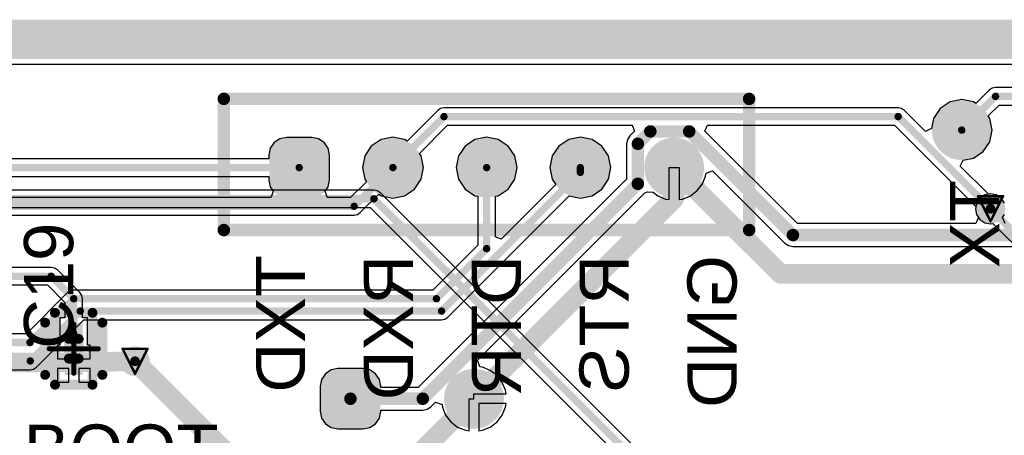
# Model space of a CAD drawing. Header units: millimetres. Extents: x 9.4 to 105.2, y 7.6 to 67.1.
# Tile 63 of 152: x 44 to 64, y 58.7 to 67.1. Entities that reach past the tile are written whole.
import ezdxf

# ---------------------------------------------------------------- set-up
doc = ezdxf.new("R2010")
doc.units = ezdxf.units.MM
for name, color, linetype in [('BottomLayer', 5, 'Continuous'), ('BottomOverlay', 54, 'Continuous'), ('BottomPaste', 16, 'Continuous'), ('BottomSolder', 6, 'Continuous'), ('DrillDrawing', 1, 'Continuous'), ('KeepOutLayer', 6, 'Continuous'), ('Mechanical16', 56, 'Continuous'), ('Mechanical2', 216, 'Continuous'), ('Mechanical3', 76, 'Continuous'), ('Mechanical5', 56, 'Continuous'), ('TopLayer', 1, 'Continuous'), ('TopOverlay', 2, 'Continuous'), ('TopPaste', 8, 'Continuous'), ('TopSolder', 216, 'Continuous'), ('ViaHoleLayer', 16, 'Continuous')]:
    doc.layers.add(name, color=color, linetype=linetype)
doc.styles.add('Arial', font='arial.ttf', dxfattribs={"height": 0.2})

msp = doc.modelspace()

# ---------------------------------------------------------------- hatches: boundary and pattern name
at = {"layer": 'BottomLayer'}
h = msp.add_hatch(color=5, dxfattribs=at)
edge = h.paths.add_edge_path()
edge.add_arc((63.119, 64.897), 0.508, 0, 360)
h = msp.add_hatch(color=5, dxfattribs=at)
edge = h.paths.add_edge_path()
edge.add_arc((49.409, 63.881), 0.254, 180, 270)
edge.add_line((49.409, 63.627), (49.917, 63.627))
edge.add_arc((49.917, 63.881), 0.254, 270, 360)
edge.add_line((50.171, 63.881), (50.171, 64.389))
edge.add_arc((49.917, 64.389), 0.254, 0, 90)
edge.add_line((49.917, 64.643), (49.409, 64.643))
edge.add_arc((49.409, 64.389), 0.254, 90, 180)
edge.add_line((49.155, 64.389), (49.155, 63.881))
h = msp.add_hatch(color=5, dxfattribs=at)
edge = h.paths.add_edge_path()
edge.add_arc((51.567, 64.135), 0.508, 0, 360)
h = msp.add_hatch(color=5, dxfattribs=at)
edge = h.paths.add_edge_path()
edge.add_arc((53.47, 64.135), 0.508, 0, 360)
h = msp.add_hatch(color=5, dxfattribs=at)
edge = h.paths.add_edge_path()
edge.add_arc((55.374, 64.135), 0.508, 0, 360)
h = msp.add_hatch(color=5, dxfattribs=at)
edge = h.paths.add_edge_path()
edge.add_arc((57.277, 64.135), 0.508, 0, 360)
h = msp.add_hatch(color=5, dxfattribs=at)
edge = h.paths.add_edge_path()
edge.add_arc((63.703, 63.297), 0.2, 0, 360)
h = msp.add_hatch(color=5, dxfattribs=at)
edge = h.paths.add_edge_path()
edge.add_arc((46.33, 60.198), 0.2, 0, 360)
h = msp.add_hatch(color=5, dxfattribs=at)
edge = h.paths.add_edge_path()
edge.add_arc((50.45, 59.182), 0.254, 180, 270)
edge.add_line((50.45, 58.928), (50.958, 58.928))
edge.add_arc((50.958, 59.182), 0.254, 270, 360)
edge.add_line((51.212, 59.182), (51.212, 59.69))
edge.add_arc((50.958, 59.69), 0.254, 0, 90)
edge.add_line((50.958, 59.944), (50.45, 59.944))
edge.add_arc((50.45, 59.69), 0.254, 90, 180)
edge.add_line((50.196, 59.69), (50.196, 59.182))
h = msp.add_hatch(color=5, dxfattribs=at)
edge = h.paths.add_edge_path()
edge.add_arc((53.213, 59.436), 0.508, 0, 360)
at = {"layer": 'BottomPaste'}
h = msp.add_hatch(color=16, dxfattribs=at)
edge = h.paths.add_edge_path()
edge.add_arc((63.119, 64.897), 0.458, 0, 360)
h = msp.add_hatch(color=16, dxfattribs=at)
edge = h.paths.add_edge_path()
edge.add_arc((49.409, 63.881), 0.204, 180, 270)
edge.add_line((49.409, 63.677), (49.917, 63.677))
edge.add_arc((49.917, 63.881), 0.204, 270, 360)
edge.add_line((50.121, 63.881), (50.121, 64.389))
edge.add_arc((49.917, 64.389), 0.204, 0, 90)
edge.add_line((49.917, 64.593), (49.409, 64.593))
edge.add_arc((49.409, 64.389), 0.204, 90, 180)
edge.add_line((49.205, 64.389), (49.205, 63.881))
h = msp.add_hatch(color=16, dxfattribs=at)
edge = h.paths.add_edge_path()
edge.add_arc((51.567, 64.135), 0.458, 0, 360)
h = msp.add_hatch(color=16, dxfattribs=at)
edge = h.paths.add_edge_path()
edge.add_arc((53.47, 64.135), 0.458, 0, 360)
h = msp.add_hatch(color=16, dxfattribs=at)
edge = h.paths.add_edge_path()
edge.add_arc((55.374, 64.135), 0.458, 0, 360)
h = msp.add_hatch(color=16, dxfattribs=at)
edge = h.paths.add_edge_path()
edge.add_arc((57.277, 64.135), 0.458, 0, 360)
h = msp.add_hatch(color=16, dxfattribs=at)
edge = h.paths.add_edge_path()
edge.add_arc((50.45, 59.182), 0.204, 180, 270)
edge.add_line((50.45, 58.978), (50.958, 58.978))
edge.add_arc((50.958, 59.182), 0.204, 270, 360)
edge.add_line((51.162, 59.182), (51.162, 59.69))
edge.add_arc((50.958, 59.69), 0.204, 0, 90)
edge.add_line((50.958, 59.894), (50.45, 59.894))
edge.add_arc((50.45, 59.69), 0.204, 90, 180)
edge.add_line((50.246, 59.69), (50.246, 59.182))
h = msp.add_hatch(color=16, dxfattribs=at)
edge = h.paths.add_edge_path()
edge.add_arc((53.213, 59.436), 0.458, 0, 360)
at = {"layer": 'BottomSolder'}
h = msp.add_hatch(color=6, dxfattribs=at)
edge = h.paths.add_edge_path()
edge.add_arc((63.119, 64.897), 0.608, 0, 360)
h = msp.add_hatch(color=6, dxfattribs=at)
edge = h.paths.add_edge_path()
edge.add_arc((49.409, 63.881), 0.354, 180, 270)
edge.add_line((49.409, 63.527), (49.917, 63.527))
edge.add_arc((49.917, 63.881), 0.354, 270, 360)
edge.add_line((50.271, 63.881), (50.271, 64.389))
edge.add_arc((49.917, 64.389), 0.354, 0, 90)
edge.add_line((49.917, 64.743), (49.409, 64.743))
edge.add_arc((49.409, 64.389), 0.354, 90, 180)
edge.add_line((49.055, 64.389), (49.055, 63.881))
h = msp.add_hatch(color=6, dxfattribs=at)
edge = h.paths.add_edge_path()
edge.add_arc((51.567, 64.135), 0.608, 0, 360)
h = msp.add_hatch(color=6, dxfattribs=at)
edge = h.paths.add_edge_path()
edge.add_arc((53.47, 64.135), 0.608, 0, 360)
h = msp.add_hatch(color=6, dxfattribs=at)
edge = h.paths.add_edge_path()
edge.add_arc((55.374, 64.135), 0.608, 0, 360)
h = msp.add_hatch(color=6, dxfattribs=at)
edge = h.paths.add_edge_path()
edge.add_arc((57.277, 64.135), 0.608, 0, 360)
h = msp.add_hatch(color=6, dxfattribs=at)
edge = h.paths.add_edge_path()
edge.add_arc((63.703, 63.297), 0.3, 0, 360)
h = msp.add_hatch(color=6, dxfattribs=at)
edge = h.paths.add_edge_path()
edge.add_arc((46.33, 60.198), 0.3, 0, 360)
h = msp.add_hatch(color=6, dxfattribs=at)
edge = h.paths.add_edge_path()
edge.add_arc((50.45, 59.182), 0.354, 180, 270)
edge.add_line((50.45, 58.828), (50.958, 58.828))
edge.add_arc((50.958, 59.182), 0.354, 270, 360)
edge.add_line((51.312, 59.182), (51.312, 59.69))
edge.add_arc((50.958, 59.69), 0.354, 0, 90)
edge.add_line((50.958, 60.044), (50.45, 60.044))
edge.add_arc((50.45, 59.69), 0.354, 90, 180)
edge.add_line((50.096, 59.69), (50.096, 59.182))
h = msp.add_hatch(color=6, dxfattribs=at)
edge = h.paths.add_edge_path()
edge.add_arc((53.213, 59.436), 0.608, 0, 360)
at = {"layer": 'TopLayer'}
h = msp.add_hatch(color=1, dxfattribs=at)
edge = h.paths.add_edge_path()
edge.add_arc((63.703, 63.297), 0.2, 0, 360)
for points in [[(44.904, 60.527), (44.904, 60.983), (45.266, 60.983), (45.266, 60.527)], [(44.904, 59.921), (44.904, 60.377), (45.266, 60.377), (45.266, 59.921)]]:
    msp.add_hatch(color=1, dxfattribs=at).paths.add_polyline_path(points)
h = msp.add_hatch(color=1, dxfattribs=at)
edge = h.paths.add_edge_path()
edge.add_arc((46.33, 60.198), 0.2, 0, 360)
at = {"layer": 'TopPaste'}
for points in [[(44.904, 60.527), (44.904, 60.983), (45.266, 60.983), (45.266, 60.527)], [(44.904, 59.921), (44.904, 60.377), (45.266, 60.377), (45.266, 59.921)]]:
    msp.add_hatch(color=8, dxfattribs=at).paths.add_polyline_path(points)
at = {"layer": 'TopSolder'}
h = msp.add_hatch(color=216, dxfattribs=at)
edge = h.paths.add_edge_path()
edge.add_arc((63.703, 63.297), 0.3, 0, 360)
for points in [[(44.904, 60.527), (44.904, 60.983), (45.266, 60.983), (45.266, 60.527)], [(44.904, 59.921), (44.904, 60.377), (45.266, 60.377), (45.266, 59.921)]]:
    msp.add_hatch(color=216, dxfattribs=at).paths.add_polyline_path(points)
h = msp.add_hatch(color=216, dxfattribs=at)
edge = h.paths.add_edge_path()
edge.add_arc((46.33, 60.198), 0.3, 0, 360)
at = {"layer": 'ViaHoleLayer'}
h = msp.add_hatch(color=16, dxfattribs=at)
edge = h.paths.add_edge_path()
edge.add_arc((63.703, 63.297), 0.1, 0, 360)
h = msp.add_hatch(color=16, dxfattribs=at)
edge = h.paths.add_edge_path()
edge.add_arc((46.33, 60.198), 0.1, 0, 360)

# ---------------------------------------------------------------- linework, layer by layer
at = {"layer": 'BottomLayer'}
for p, q in [((13.379, 66.236), (99.074, 66.236)), ((63.679, 65.709), (63.406, 65.436)), ((63.737, 65.748), (63.679, 65.709)), ((63.805, 65.761), (63.737, 65.748)), ((89.535, 65.761), (63.805, 65.761)), ((62.882, 65.47), (62.681, 65.335)), ((63.119, 65.517), (62.882, 65.47)), ((63.356, 65.47), (63.119, 65.517)), ((63.406, 65.436), (63.356, 65.47)), ((63.658, 65.184), (63.879, 65.404)), ((63.879, 65.404), (64.479, 65.404)), ((52.477, 65.298), (51.854, 64.674)), ((52.535, 65.337), (52.477, 65.298)), ((52.604, 65.35), (52.535, 65.337)), ((61.828, 65.35), (52.604, 65.35)), ((61.896, 65.337), (61.828, 65.35)), ((61.954, 65.298), (61.896, 65.337)), ((62.385, 64.867), (61.954, 65.298)), ((62.681, 65.335), (62.546, 65.134)), ((52.106, 64.422), (52.678, 64.994)), ((52.678, 64.994), (56.425, 64.994)), ((56.425, 64.994), (56.473, 64.876)), ((57.904, 64.876), (57.953, 64.994)), ((57.953, 64.994), (61.754, 64.994)), ((61.754, 64.994), (63.406, 63.341)), ((62.546, 65.134), (62.505, 64.927)), ((63.692, 65.134), (63.658, 65.184)), ((63.739, 64.897), (63.692, 65.134)), ((56.473, 64.876), (56.378, 64.781)), ((59.786, 62.995), (57.904, 64.876)), ((62.505, 64.927), (62.385, 64.867)), ((63.692, 64.66), (63.739, 64.897)), ((49.154, 64.644), (49.076, 64.527)), ((49.271, 64.722), (49.154, 64.644)), ((49.409, 64.75), (49.271, 64.722)), ((49.917, 64.75), (49.409, 64.75)), ((50.055, 64.722), (49.917, 64.75)), ((50.172, 64.644), (50.055, 64.722)), ((50.251, 64.527), (50.172, 64.644)), ((51.329, 64.708), (51.128, 64.573)), ((51.567, 64.755), (51.329, 64.708)), ((51.804, 64.708), (51.567, 64.755)), ((51.854, 64.674), (51.804, 64.708)), ((53.233, 64.708), (53.032, 64.573)), ((53.47, 64.755), (53.233, 64.708)), ((53.707, 64.708), (53.47, 64.755)), ((53.908, 64.573), (53.707, 64.708)), ((55.136, 64.708), (54.935, 64.573)), ((55.374, 64.755), (55.136, 64.708)), ((55.611, 64.708), (55.374, 64.755)), ((55.812, 64.573), (55.611, 64.708)), ((56.328, 64.706), (56.311, 64.618)), ((56.311, 64.618), (56.311, 63.901)), ((56.378, 64.781), (56.328, 64.706)), ((63.557, 64.459), (63.692, 64.66)), ((49.076, 64.527), (49.048, 64.389)), ((49.048, 64.389), (49.048, 64.313)), ((50.278, 64.389), (50.251, 64.527)), ((50.278, 63.881), (50.278, 64.389)), ((51.128, 64.573), (50.994, 64.372)), ((52.139, 64.372), (52.106, 64.422)), ((53.032, 64.573), (52.897, 64.372)), ((54.043, 64.372), (53.908, 64.573)), ((54.935, 64.573), (54.801, 64.372)), ((55.946, 64.372), (55.812, 64.573)), ((63.356, 64.324), (63.557, 64.459)), ((49.048, 64.313), (42.774, 64.313)), ((50.994, 64.372), (50.947, 64.135)), ((52.186, 64.135), (52.139, 64.372)), ((52.897, 64.372), (52.85, 64.135)), ((54.09, 64.135), (54.043, 64.372)), ((54.801, 64.372), (54.754, 64.135)), ((55.993, 64.135), (55.946, 64.372)), ((63.089, 64.163), (63.149, 64.283)), ((63.149, 64.283), (63.356, 64.324)), ((50.947, 64.135), (50.994, 63.898)), ((52.139, 63.898), (52.186, 64.135)), ((52.85, 64.135), (52.897, 63.898)), ((54.043, 63.898), (54.09, 64.135)), ((54.754, 64.135), (54.801, 63.898)), ((55.946, 63.898), (55.993, 64.135)), ((57.177, 63.484), (57.177, 64.135)), ((57.177, 64.135), (57.377, 64.135)), ((57.377, 64.135), (57.377, 63.484)), ((57.918, 63.963), (57.926, 64.021)), ((57.926, 64.021), (58.06, 64.066)), ((58.06, 64.066), (59.526, 62.6)), ((63.659, 63.594), (63.089, 64.163)), ((42.848, 63.957), (49.048, 63.957)), ((49.048, 63.957), (49.048, 63.881)), ((49.048, 63.881), (49.076, 63.743)), ((50.251, 63.743), (50.278, 63.881)), ((51.027, 63.848), (50.705, 63.526)), ((50.994, 63.898), (51.027, 63.848)), ((52.005, 63.697), (52.139, 63.898)), ((56.311, 63.901), (52.077, 59.667)), ((52.897, 63.898), (53.032, 63.697)), ((54.873, 63.789), (53.766, 62.682)), ((53.908, 63.697), (54.043, 63.898)), ((54.801, 63.898), (54.873, 63.789)), ((55.812, 63.697), (55.946, 63.898)), ((57.746, 63.666), (57.852, 63.803)), ((57.852, 63.803), (57.918, 63.963)), ((49.076, 63.743), (49.136, 63.653)), ((49.136, 63.653), (49.103, 63.557)), ((50.191, 63.653), (50.251, 63.743)), ((50.223, 63.557), (50.191, 63.653)), ((50.905, 63.221), (51.279, 63.596)), ((51.279, 63.596), (51.329, 63.562)), ((51.804, 63.562), (52.005, 63.697)), ((53.032, 63.697), (53.233, 63.562)), ((53.283, 60.219), (56.683, 63.619)), ((53.707, 63.562), (53.908, 63.697)), ((55.611, 63.562), (55.812, 63.697)), ((56.683, 63.619), (56.739, 63.64)), ((56.739, 63.64), (56.845, 63.635)), ((56.845, 63.635), (56.852, 63.632)), ((56.852, 63.632), (56.945, 63.56)), ((57.609, 63.56), (57.746, 63.666)), ((63.703, 63.603), (63.659, 63.594)), ((63.82, 63.579), (63.703, 63.603)), ((49.079, 63.526), (43.307, 63.526)), ((49.103, 63.557), (49.079, 63.526)), ((50.247, 63.526), (50.223, 63.557)), ((50.705, 63.526), (50.247, 63.526)), ((51.329, 63.562), (51.567, 63.515)), ((51.567, 63.515), (51.804, 63.562)), ((52.681, 61.092), (55.149, 63.56)), ((53.233, 63.562), (53.292, 63.551)), ((53.292, 63.551), (53.292, 62.561)), ((53.648, 63.551), (53.707, 63.562)), ((53.648, 62.73), (53.648, 63.551)), ((55.149, 63.56), (55.374, 63.515)), ((55.374, 63.515), (55.611, 63.562)), ((56.945, 63.56), (57.105, 63.494)), ((57.105, 63.494), (57.177, 63.484)), ((57.377, 63.484), (57.449, 63.494)), ((57.449, 63.494), (57.609, 63.56)), ((63.919, 63.513), (63.82, 63.579)), ((63.986, 63.414), (63.919, 63.513)), ((50.847, 63.183), (50.905, 63.221)), ((63.406, 63.341), (63.397, 63.297)), ((63.397, 63.297), (63.421, 63.18)), ((43.381, 63.169), (50.779, 63.169)), ((50.779, 63.169), (50.847, 63.183)), ((63.403, 62.995), (59.786, 62.995)), ((63.405, 62.996), (63.403, 62.995)), ((63.459, 63.122), (63.405, 62.996)), ((63.421, 63.18), (63.459, 63.122)), ((63.947, 63.122), (63.986, 63.18)), ((64.002, 62.996), (63.947, 63.122)), ((53.766, 62.682), (53.648, 62.73)), ((59.526, 62.6), (59.601, 62.55)), ((53.292, 62.561), (52.377, 61.646)), ((59.601, 62.55), (59.69, 62.532)), ((59.69, 62.532), (71.455, 62.532)), ((44.959, 61.594), (44.122, 60.757)), ((45.017, 61.633), (44.959, 61.594)), ((45.085, 61.646), (45.017, 61.633)), ((52.377, 61.646), (45.085, 61.646)), ((44.328, 60.078), (45.29, 61.04)), ((45.29, 61.04), (52.555, 61.04)), ((52.555, 61.04), (52.623, 61.053)), ((52.623, 61.053), (52.681, 61.092)), ((44.122, 60.757), (43.168, 60.757)), ((53.329, 60.084), (53.283, 60.219)), ((42.771, 60.026), (44.202, 60.026)), ((44.202, 60.026), (44.27, 60.039)), ((44.27, 60.039), (44.328, 60.078)), ((50.312, 60.023), (50.195, 59.945)), ((50.45, 60.051), (50.312, 60.023)), ((50.958, 60.051), (50.45, 60.051)), ((51.097, 60.023), (50.958, 60.051)), ((51.214, 59.945), (51.097, 60.023)), ((53.385, 60.077), (53.329, 60.084)), ((53.545, 60.011), (53.385, 60.077)), ((53.682, 59.905), (53.545, 60.011)), ((50.117, 59.828), (50.089, 59.69)), ((50.195, 59.945), (50.117, 59.828)), ((51.292, 59.828), (51.214, 59.945)), ((51.319, 59.69), (51.292, 59.828)), ((53.788, 59.768), (53.682, 59.905)), ((50.089, 59.69), (50.089, 59.182)), ((51.319, 59.667), (51.319, 59.69)), ((52.077, 59.667), (51.319, 59.667)), ((53.854, 59.608), (53.788, 59.768)), ((53.864, 59.536), (53.854, 59.608)), ((53.113, 58.785), (53.113, 59.436)), ((53.113, 59.436), (53.213, 59.436)), ((53.213, 59.436), (53.213, 59.536)), ((53.213, 59.536), (53.864, 59.536)), ((51.319, 59.182), (51.319, 59.205)), ((51.319, 59.205), (52.173, 59.205)), ((52.173, 59.205), (52.262, 59.222)), ((52.262, 59.222), (52.337, 59.272)), ((52.337, 59.272), (52.43, 59.366)), ((52.43, 59.366), (52.565, 59.32)), ((52.565, 59.32), (52.572, 59.264)), ((52.572, 59.264), (52.638, 59.104)), ((53.864, 59.336), (53.313, 59.336)), ((53.313, 59.336), (53.313, 58.785)), ((53.788, 59.104), (53.854, 59.264)), ((53.854, 59.264), (53.864, 59.336)), ((50.089, 59.182), (50.117, 59.044)), ((50.117, 59.044), (50.195, 58.927)), ((51.214, 58.927), (51.292, 59.044)), ((51.292, 59.044), (51.319, 59.182)), ((52.638, 59.104), (52.744, 58.967)), ((53.682, 58.967), (53.788, 59.104)), ((50.195, 58.927), (50.312, 58.849)), ((50.312, 58.849), (50.45, 58.821)), ((50.45, 58.821), (50.958, 58.821)), ((50.958, 58.821), (51.097, 58.849)), ((51.097, 58.849), (51.214, 58.927)), ((52.744, 58.967), (52.881, 58.861)), ((52.881, 58.861), (53.041, 58.795)), ((53.041, 58.795), (53.113, 58.785)), ((53.313, 58.785), (53.385, 58.795)), ((53.385, 58.795), (53.545, 58.861)), ((53.545, 58.861), (53.682, 58.967))]:
    msp.add_line(p, q, dxfattribs=at)
for points, const_width in [([(63.119, 64.897), (63.805, 65.583)], 0.15), ([(63.805, 65.583), (89.535, 65.583)], 0.15), ([(51.567, 64.135), (52.604, 65.172)], 0.15), ([(52.604, 65.172), (61.828, 65.172)], 0.15), ([(61.828, 65.172), (63.703, 63.297)], 0.15), ([(56.542, 64.618), (56.794, 64.87)], 0.254), ([(56.794, 64.87), (57.583, 64.87)], 0.254), ([(57.583, 64.87), (59.69, 62.763)], 0.254), ([(56.542, 63.805), (56.542, 64.618)], 0.254), ([(42.774, 64.135), (49.663, 64.135)], 0.15), ([(50.779, 63.348), (51.567, 64.135)], 0.15), ([(53.47, 62.487), (53.47, 64.135)], 0.15), ([(55.374, 64.037), (55.374, 64.135)], 0.15), ([(57.277, 64.135), (59.436, 61.976)], 0.4), ([(57.277, 63.5), (57.277, 64.135)], 0.4), ([(52.555, 61.218), (55.374, 64.037)], 0.15), ([(52.173, 59.436), (56.542, 63.805)], 0.254), ([(53.213, 59.436), (57.277, 63.5)], 0.4), ([(43.307, 63.348), (50.779, 63.348)], 0.15), ([(59.69, 62.763), (79.07, 62.763)], 0.254), ([(52.451, 61.468), (53.47, 62.487)], 0.15), ([(59.436, 61.976), (69.283, 61.976)], 0.4), ([(44.196, 60.579), (45.085, 61.468)], 0.15), ([(45.085, 61.468), (52.451, 61.468)], 0.15), ([(44.202, 60.204), (45.216, 61.218)], 0.15), ([(45.216, 61.218), (52.555, 61.218)], 0.15), ([(42.926, 60.579), (44.196, 60.579)], 0.15), ([(46.33, 60.198), (48.438, 58.09)], 0.4), ([(42.771, 60.204), (44.202, 60.204)], 0.15), ([(51.867, 58.09), (53.213, 59.436)], 0.4), ([(50.704, 59.436), (52.173, 59.436)], 0.254)]:
    msp.add_lwpolyline(points, dxfattribs=dict(at, const_width=const_width))
for points, const_width in [([(63.767, 65.583, 1), (63.842, 65.583, 1)], 0.075), ([(63.767, 65.583, 1), (63.842, 65.583, 1)], 0.075), ([(52.566, 65.172, 1), (52.641, 65.172, 1)], 0.075), ([(52.566, 65.172, 1), (52.641, 65.172, 1)], 0.075), ([(61.79, 65.172, 1), (61.865, 65.172, 1)], 0.075), ([(61.79, 65.172, 1), (61.865, 65.172, 1)], 0.075), ([(56.731, 64.87, 1), (56.858, 64.87, 1)], 0.127), ([(56.731, 64.87, 1), (56.858, 64.87, 1)], 0.127), ([(57.52, 64.87, 1), (57.647, 64.87, 1)], 0.127), ([(57.52, 64.87, 1), (57.647, 64.87, 1)], 0.127), ([(63.081, 64.897, 1), (63.157, 64.897, 1)], 0.075), ([(56.478, 64.618, 1), (56.605, 64.618, 1)], 0.127), ([(56.478, 64.618, 1), (56.605, 64.618, 1)], 0.127), ([(49.626, 64.135, 1), (49.701, 64.135, 1)], 0.075), ([(51.529, 64.135, 1), (51.604, 64.135, 1)], 0.075), ([(51.529, 64.135, 1), (51.604, 64.135, 1)], 0.075), ([(53.433, 64.135, 1), (53.508, 64.135, 1)], 0.075), ([(55.336, 64.135, 1), (55.411, 64.135, 1)], 0.075), ([(57.177, 64.135, 1), (57.377, 64.135, 1)], 0.2), ([(57.177, 64.135, 1), (57.377, 64.135, 1)], 0.2), ([(55.336, 64.037, 1), (55.411, 64.037, 1)], 0.075), ([(55.336, 64.037, 1), (55.411, 64.037, 1)], 0.075), ([(56.478, 63.805, 1), (56.605, 63.805, 1)], 0.127), ([(56.478, 63.805, 1), (56.605, 63.805, 1)], 0.127), ([(57.177, 63.5, 1), (57.377, 63.5, 1)], 0.2), ([(57.177, 63.5, 1), (57.377, 63.5, 1)], 0.2), ([(50.742, 63.348, 1), (50.817, 63.348, 1)], 0.075), ([(50.742, 63.348, 1), (50.817, 63.348, 1)], 0.075), ([(63.666, 63.297, 1), (63.741, 63.297, 1)], 0.075), ([(59.627, 62.763, 1), (59.754, 62.763, 1)], 0.127), ([(59.627, 62.763, 1), (59.754, 62.763, 1)], 0.127), ([(53.433, 62.487, 1), (53.508, 62.487, 1)], 0.075), ([(53.433, 62.487, 1), (53.508, 62.487, 1)], 0.075), ([(59.336, 61.976, 1), (59.536, 61.976, 1)], 0.2), ([(59.336, 61.976, 1), (59.536, 61.976, 1)], 0.2), ([(45.047, 61.468, 1), (45.123, 61.468, 1)], 0.075), ([(45.047, 61.468, 1), (45.123, 61.468, 1)], 0.075), ([(52.413, 61.468, 1), (52.489, 61.468, 1)], 0.075), ([(52.413, 61.468, 1), (52.489, 61.468, 1)], 0.075), ([(45.179, 61.218, 1), (45.254, 61.218, 1)], 0.075), ([(45.179, 61.218, 1), (45.254, 61.218, 1)], 0.075), ([(52.517, 61.218, 1), (52.592, 61.218, 1)], 0.075), ([(52.517, 61.218, 1), (52.592, 61.218, 1)], 0.075), ([(44.158, 60.579, 1), (44.234, 60.579, 1)], 0.075), ([(44.158, 60.579, 1), (44.234, 60.579, 1)], 0.075), ([(46.23, 60.198, 1), (46.43, 60.198, 1)], 0.2), ([(44.164, 60.204, 1), (44.239, 60.204, 1)], 0.075), ([(44.164, 60.204, 1), (44.239, 60.204, 1)], 0.075), ([(53.113, 59.436, 1), (53.313, 59.436, 1)], 0.2), ([(53.113, 59.436, 1), (53.313, 59.436, 1)], 0.2), ([(50.641, 59.436, 1), (50.768, 59.436, 1)], 0.127), ([(52.11, 59.436, 1), (52.237, 59.436, 1)], 0.127), ([(52.11, 59.436, 1), (52.237, 59.436, 1)], 0.127)]:
    msp.add_lwpolyline(points, format="xyb", close=True, dxfattribs=dict(at, const_width=const_width))
at = {"layer": 'BottomOverlay', "const_width": 0.254}
for points in [[(48.133, 65.532), (58.801, 65.532)], [(48.133, 62.865), (48.133, 65.532)], [(58.801, 62.865), (58.801, 65.532)], [(48.133, 62.865), (58.801, 62.865)]]:
    msp.add_lwpolyline(points, dxfattribs=at)
at = {"layer": 'BottomOverlay', "const_width": 0.127}
for points in [[(48.069, 65.532, 1), (48.196, 65.532, 1)], [(48.069, 65.532, 1), (48.196, 65.532, 1)], [(58.737, 65.532, 1), (58.864, 65.532, 1)], [(58.737, 65.532, 1), (58.864, 65.532, 1)], [(48.069, 62.865, 1), (48.196, 62.865, 1)], [(48.069, 62.865, 1), (48.196, 62.865, 1)], [(58.737, 62.865, 1), (58.864, 62.865, 1)], [(58.737, 62.865, 1), (58.864, 62.865, 1)]]:
    msp.add_lwpolyline(points, format="xyb", close=True, dxfattribs=at)
at = {"layer": 'DrillDrawing', "const_width": 0.0508}
for points in [[(63.449, 63.551), (63.957, 63.551)], [(63.449, 63.551), (63.703, 63.043)], [(63.703, 63.043), (63.957, 63.551)], [(46.076, 60.452), (46.584, 60.452)], [(46.076, 60.452), (46.33, 59.944)], [(46.33, 59.944), (46.584, 60.452)]]:
    msp.add_lwpolyline(points, dxfattribs=at)
at = {"layer": 'DrillDrawing', "const_width": 0.0254}
for points in [[(63.437, 63.551, 1), (63.462, 63.551, 1)], [(63.437, 63.551, 1), (63.462, 63.551, 1)], [(63.944, 63.551, 1), (63.97, 63.551, 1)], [(63.944, 63.551, 1), (63.97, 63.551, 1)], [(63.69, 63.043, 1), (63.716, 63.043, 1)], [(63.69, 63.043, 1), (63.716, 63.043, 1)], [(46.063, 60.452, 1), (46.088, 60.452, 1)], [(46.063, 60.452, 1), (46.088, 60.452, 1)], [(46.571, 60.452, 1), (46.596, 60.452, 1)], [(46.571, 60.452, 1), (46.596, 60.452, 1)], [(46.317, 59.944, 1), (46.342, 59.944, 1)], [(46.317, 59.944, 1), (46.342, 59.944, 1)]]:
    msp.add_lwpolyline(points, format="xyb", close=True, dxfattribs=at)
at = {"layer": 'KeepOutLayer'}
for points, const_width in [([(13.277, 66.942), (101.277, 66.942)], 0.4), ([(13.277, 66.842), (101.277, 66.842)], 0.2), ([(13.291, 66.542), (101.268, 66.542)], 0.4), ([(13.284, 66.642), (101.273, 66.642)], 0.2)]:
    msp.add_lwpolyline(points, dxfattribs=dict(at, const_width=const_width))
at = {"layer": 'Mechanical16', "const_width": 0.1}
for points in [[(45.085, 59.952), (45.085, 60.952)], [(44.585, 60.452), (45.585, 60.452)]]:
    msp.add_lwpolyline(points, dxfattribs=at)
at = {"layer": 'Mechanical16', "const_width": 0.05}
for points in [[(45.06, 60.952, 1), (45.11, 60.952, 1)], [(44.56, 60.452, 1), (44.61, 60.452, 1)], [(45.56, 60.452, 1), (45.61, 60.452, 1)], [(45.06, 59.952, 1), (45.11, 59.952, 1)]]:
    msp.add_lwpolyline(points, format="xyb", close=True, dxfattribs=at)
at = {"layer": 'Mechanical2', "const_width": 0.2}
for points in [[(44.985, 60.652), (45.185, 60.652)], [(44.985, 60.252), (44.985, 60.652)], [(45.185, 60.252), (45.185, 60.652)], [(44.985, 60.252), (45.185, 60.252)]]:
    msp.add_lwpolyline(points, dxfattribs=at)
at = {"layer": 'Mechanical2', "const_width": 0.1}
for points in [[(44.935, 60.652, 1), (45.035, 60.652, 1)], [(44.935, 60.652, 1), (45.035, 60.652, 1)], [(45.135, 60.652, 1), (45.235, 60.652, 1)], [(45.135, 60.652, 1), (45.235, 60.652, 1)], [(44.935, 60.252, 1), (45.035, 60.252, 1)], [(44.935, 60.252, 1), (45.035, 60.252, 1)], [(45.135, 60.252, 1), (45.235, 60.252, 1)], [(45.135, 60.252, 1), (45.235, 60.252, 1)]]:
    msp.add_lwpolyline(points, format="xyb", close=True, dxfattribs=at)
at = {"layer": 'Mechanical3', "const_width": 0.2}
for points in [[(44.704, 61.183), (45.466, 61.183)], [(44.704, 59.721), (44.704, 61.183)], [(45.466, 59.721), (45.466, 61.183)], [(44.704, 59.721), (45.466, 59.721)]]:
    msp.add_lwpolyline(points, dxfattribs=at)
at = {"layer": 'Mechanical3', "const_width": 0.1}
for points in [[(44.654, 61.183, 1), (44.754, 61.183, 1)], [(44.654, 61.183, 1), (44.754, 61.183, 1)], [(45.416, 61.183, 1), (45.516, 61.183, 1)], [(45.416, 61.183, 1), (45.516, 61.183, 1)], [(44.654, 59.721, 1), (44.754, 59.721, 1)], [(44.654, 59.721, 1), (44.754, 59.721, 1)], [(45.416, 59.721, 1), (45.516, 59.721, 1)], [(45.416, 59.721, 1), (45.516, 59.721, 1)]]:
    msp.add_lwpolyline(points, format="xyb", close=True, dxfattribs=at)
at = {"layer": 'Mechanical5', "const_width": 0.2}
for points in [[(44.704, 61.183), (45.466, 61.183)], [(44.704, 59.721), (44.704, 61.183)], [(45.466, 59.721), (45.466, 61.183)], [(44.704, 59.721), (45.466, 59.721)]]:
    msp.add_lwpolyline(points, dxfattribs=at)
at = {"layer": 'Mechanical5', "const_width": 0.1}
for points in [[(44.654, 61.183, 1), (44.754, 61.183, 1)], [(44.654, 61.183, 1), (44.754, 61.183, 1)], [(45.416, 61.183, 1), (45.516, 61.183, 1)], [(45.416, 61.183, 1), (45.516, 61.183, 1)], [(44.654, 59.721, 1), (44.754, 59.721, 1)], [(44.654, 59.721, 1), (44.754, 59.721, 1)], [(45.416, 59.721, 1), (45.516, 59.721, 1)], [(45.416, 59.721, 1), (45.516, 59.721, 1)]]:
    msp.add_lwpolyline(points, format="xyb", close=True, dxfattribs=at)
at = {"layer": 'TopLayer'}
for p, q in [((13.379, 66.236), (82.351, 66.236)), ((51.181, 63.678), (28.829, 63.678)), ((51.249, 63.665), (51.181, 63.678)), ((51.307, 63.626), (51.249, 63.665)), ((57.867, 57.066), (51.307, 63.626)), ((63.703, 63.603), (63.586, 63.579)), ((63.82, 63.579), (63.703, 63.603)), ((63.421, 63.414), (63.397, 63.297)), ((63.487, 63.513), (63.421, 63.414)), ((63.586, 63.579), (63.487, 63.513)), ((63.919, 63.513), (63.82, 63.579)), ((63.986, 63.414), (63.919, 63.513)), ((28.903, 63.322), (51.107, 63.322)), ((51.107, 63.322), (57.615, 56.814)), ((63.397, 63.297), (63.421, 63.18)), ((63.421, 63.18), (63.487, 63.081)), ((63.487, 63.081), (63.586, 63.014)), ((63.586, 63.014), (63.703, 62.991)), ((63.703, 62.991), (63.748, 63)), ((63.748, 63), (66.385, 60.363)), ((44.626, 62.105), (43.818, 62.105)), ((44.694, 62.092), (44.626, 62.105)), ((44.752, 62.053), (44.694, 62.092)), ((45.211, 61.594), (44.752, 62.053)), ((43.818, 61.749), (44.552, 61.749)), ((44.552, 61.749), (44.907, 61.394)), ((45.25, 61.536), (45.211, 61.594)), ((44.907, 61.394), (44.907, 61.083)), ((45.263, 61.468), (45.25, 61.536)), ((45.263, 61.083), (45.263, 61.468)), ((44.907, 61.083), (44.804, 61.083)), ((44.804, 61.083), (44.804, 60.527)), ((45.366, 61.083), (45.263, 61.083)), ((45.366, 60.527), (45.366, 61.083)), ((44.804, 60.527), (44.754, 60.527)), ((44.754, 60.527), (44.754, 60.249)), ((45.416, 60.527), (45.366, 60.527)), ((45.416, 60.249), (45.416, 60.527)), ((44.754, 60.249), (45.085, 60.249)), ((45.085, 60.249), (45.416, 60.249)), ((44.985, 60.049), (44.754, 60.049)), ((44.754, 60.049), (44.754, 59.771)), ((44.985, 59.771), (44.985, 60.049)), ((45.416, 60.049), (45.185, 60.049)), ((45.185, 60.049), (45.185, 59.771)), ((45.416, 59.771), (45.416, 60.049)), ((44.754, 59.771), (44.985, 59.771)), ((45.185, 59.771), (45.416, 59.771))]:
    msp.add_line(p, q, dxfattribs=at)
for points, const_width in [([(28.829, 63.5), (51.181, 63.5)], 0.15), ([(51.181, 63.5), (57.912, 56.769)], 0.15), ([(63.703, 63.297), (66.563, 60.437)], 0.15), ([(43.368, 61.927), (44.626, 61.927)], 0.15), ([(44.626, 61.927), (45.085, 61.468)], 0.15), ([(45.085, 60.755), (45.085, 61.468)], 0.15), ([(45.085, 60.173), (46.33, 60.198)], 0.4), ([(43.383, 60.173), (45.085, 60.173)], 0.4), ([(45.085, 60.149), (45.085, 60.173)], 0.4)]:
    msp.add_lwpolyline(points, dxfattribs=dict(at, const_width=const_width))
for points, const_width in [([(51.143, 63.5, 1), (51.219, 63.5, 1)], 0.075), ([(51.143, 63.5, 1), (51.219, 63.5, 1)], 0.075), ([(63.666, 63.297, 1), (63.741, 63.297, 1)], 0.075), ([(44.589, 61.927, 1), (44.664, 61.927, 1)], 0.075), ([(44.589, 61.927, 1), (44.664, 61.927, 1)], 0.075), ([(45.047, 61.468, 1), (45.123, 61.468, 1)], 0.075), ([(45.047, 61.468, 1), (45.123, 61.468, 1)], 0.075), ([(45.047, 60.755, 1), (45.123, 60.755, 1)], 0.075), ([(46.23, 60.198, 1), (46.43, 60.198, 1)], 0.2), ([(44.985, 60.173, 1), (45.185, 60.173, 1)], 0.2), ([(44.985, 60.173, 1), (45.185, 60.173, 1)], 0.2), ([(44.985, 60.173, 1), (45.185, 60.173, 1)], 0.2), ([(44.985, 60.149, 1), (45.185, 60.149, 1)], 0.2)]:
    msp.add_lwpolyline(points, format="xyb", close=True, dxfattribs=dict(at, const_width=const_width))
at = {"layer": 'TopOverlay', "const_width": 0.2}
for points in [[(44.504, 59.921), (44.504, 60.983)], [(45.666, 59.921), (45.666, 60.983)]]:
    msp.add_lwpolyline(points, dxfattribs=at)
at = {"layer": 'TopOverlay', "const_width": 0.1}
for points in [[(44.454, 60.983, 1), (44.554, 60.983, 1)], [(45.616, 60.983, 1), (45.716, 60.983, 1)], [(44.454, 59.921, 1), (44.554, 59.921, 1)], [(45.616, 59.921, 1), (45.716, 59.921, 1)]]:
    msp.add_lwpolyline(points, format="xyb", close=True, dxfattribs=at)

# ---------------------------------------------------------------- texts
at = {"layer": 'BottomOverlay', "style": 'Arial', "text_generation_flag": 2}
for s, p in [('TX', (63.881, 63.881)), ('TXD', (49.784, 62.357)), ('RXD', (51.975, 62.357)), ('DTR', (54.165, 62.357)), ('RTS', (56.356, 62.357)), ('GND', (58.547, 62.357))]:
    msp.add_text(s, height=1, rotation=90, dxfattribs=at).set_placement(p)
at = {"layer": 'Mechanical5', "style": 'Arial'}
msp.add_text('C19', height=1, rotation=90, dxfattribs=at).set_placement((45.074, 60.452))
at = {"layer": 'TopOverlay', "style": 'Arial'}
msp.add_text('BOOT', height=1, rotation=360, dxfattribs=at).set_placement((44.069, 57.912))

doc.saveas('drawing.dxf')
